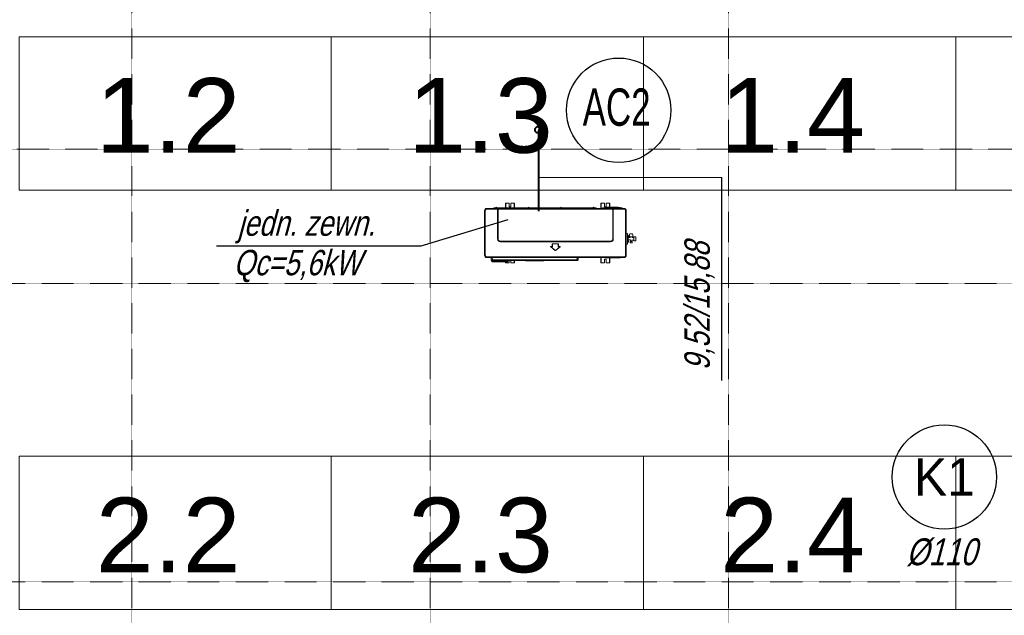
# Model space of a CAD drawing. Header units: millimetres. Extents: x 49908 to 79848, y -11883 to -3092.
# Tile 176 of 222: x 75925 to 76585, y -9839 to -9440. Entities that reach past the tile are written whole.
import ezdxf
from ezdxf.enums import TextEntityAlignment as Align

# ---------------------------------------------------------------- set-up
doc = ezdxf.new("R2010")
doc.units = ezdxf.units.MM
doc.linetypes.add('B$GRUBA', pattern=[0])
doc.linetypes.add('DASHDOT', pattern=[1, 0.5, -0.25, 0, -0.25])
for name, color, linetype, lineweight in [('A_CIENKA', 9, 'Continuous', 9), ('A_OSIE', 9, 'DASHDOT', 9), ('S_Klimatyzacja', 4, 'Continuous', 40)]:
    doc.layers.add(name, color=color, linetype=linetype, lineweight=lineweight)
for name, color, linetype in [('S_Opis - kanalizacja', 3, 'Continuous'), ('S_Opis - woda', 2, 'Continuous'), ('S_Opis CO', 2, 'Continuous')]:
    doc.layers.add(name, color=color, linetype=linetype)
doc.styles.add('ARIAL 1.0', font='arial.ttf')
doc.styles.add('ROMANS', font='romanpl.shx', dxfattribs={"bigfont": 'romanbigpl.shx'})

msp = doc.modelspace()

# ---------------------------------------------------------------- linework, layer by layer
at = {"layer": 'A_CIENKA'}
for points in [[(76133.99, -9554.21), (75924.69, -9554.21), (75924.69, -9451.44), (76133.99, -9451.44), (76133.99, -9554.21)], [(76343.29, -9554.21), (76133.99, -9554.21), (76133.99, -9451.44), (76343.29, -9451.44), (76343.29, -9554.21)], [(76552.59, -9554.21), (76343.29, -9554.21), (76343.29, -9451.44), (76552.59, -9451.44), (76552.59, -9554.21)], [(76761.89, -9554.21), (76552.59, -9554.21), (76552.59, -9451.44), (76761.89, -9451.44), (76761.89, -9554.21)], [(76133.99, -9835.33), (75924.69, -9835.33), (75924.69, -9732.56), (76133.99, -9732.56), (76133.99, -9835.33)], [(76343.29, -9835.33), (76133.99, -9835.33), (76133.99, -9732.56), (76343.29, -9732.56), (76343.29, -9835.33)], [(76552.59, -9835.33), (76343.29, -9835.33), (76343.29, -9732.56), (76552.59, -9732.56), (76552.59, -9835.33)], [(76761.89, -9835.33), (76552.59, -9835.33), (76552.59, -9732.56), (76761.89, -9732.56), (76761.89, -9835.33)]]:
    msp.add_lwpolyline(points, dxfattribs=at)
at = {"layer": 'A_OSIE', "ltscale": 0.3, "transparency": 33554559}
for p, q in [((76000.4, -11540.32), (76000.4, -8492.97)), ((76200.4, -11540.32), (76200.4, -8493.04)), ((76400.4, -11540.32), (76400.4, -8493.04)), ((75350.78, -9526.68), (78251.74, -9526.68)), ((78251.74, -9616.68), (75350.78, -9616.68)), ((78251.74, -9816.68), (75350.78, -9816.68))]:
    msp.add_line(p, q, dxfattribs=at)
at = {"layer": 'S_Klimatyzacja'}
msp.add_line((76272.87, -9513.81), (76272.87, -9568.33), dxfattribs=at)
at = {"layer": 'S_Klimatyzacja', "color": 3, "linetype": 'Continuous', "lineweight": 20}
for p, q in [((76250.76, -9562.97), (76250.92, -9562.97)), ((76250.76, -9562.97), (76250.76, -9562.97)), ((76250.76, -9563.05), (76250.76, -9562.97)), ((76250.82, -9562.97), (76250.76, -9562.97)), ((76250.76, -9563.24), (76250.76, -9563.05)), ((76250.92, -9563.24), (76250.76, -9563.24)), ((76250.76, -9566.12), (76250.76, -9563.24)), ((76250.96, -9562.97), (76250.82, -9562.97)), ((76250.92, -9562.97), (76250.92, -9562.97)), ((76250.92, -9562.97), (76250.92, -9563.05)), ((76250.92, -9562.97), (76250.93, -9562.97)), ((76250.92, -9563.05), (76250.92, -9563.24)), ((76250.92, -9566.12), (76250.92, -9563.24)), ((76250.93, -9562.97), (76250.96, -9562.97)), ((76252.86, -9562.97), (76250.96, -9562.97)), ((76252.86, -9562.97), (76250.96, -9562.97)), ((76250.96, -9562.97), (76250.96, -9566.12)), ((76252.86, -9562.97), (76252.86, -9562.97)), ((76252.86, -9562.97), (76253.07, -9563.06)), ((76253.07, -9563.06), (76252.86, -9562.97)), ((76253.07, -9563.06), (76253.16, -9563.27)), ((76253.16, -9563.27), (76253.07, -9563.06)), ((76253.16, -9564.97), (76253.16, -9563.27)), ((76253.16, -9563.27), (76253.16, -9563.27)), ((76254.36, -9563.27), (76254.45, -9563.06)), ((76254.45, -9563.06), (76254.36, -9563.27)), ((76254.36, -9563.27), (76254.36, -9564.97)), ((76254.36, -9563.27), (76254.36, -9563.27)), ((76254.45, -9563.06), (76254.66, -9562.97)), ((76254.66, -9562.97), (76254.45, -9563.06)), ((76256.56, -9562.97), (76254.66, -9562.97)), ((76254.66, -9562.97), (76254.66, -9562.97)), ((76256.56, -9562.97), (76254.66, -9562.97)), ((76256.56, -9566.12), (76256.56, -9562.97)), ((76256.56, -9562.97), (76256.59, -9562.97)), ((76256.7, -9562.97), (76256.56, -9562.97)), ((76256.59, -9562.97), (76256.6, -9562.97)), ((76256.6, -9562.97), (76256.76, -9562.97)), ((76256.6, -9562.97), (76256.6, -9562.97)), ((76256.6, -9563.05), (76256.6, -9562.97)), ((76256.6, -9563.24), (76256.6, -9563.05)), ((76256.76, -9563.24), (76256.6, -9563.24)), ((76256.6, -9563.24), (76256.6, -9566.12)), ((76256.76, -9562.97), (76256.7, -9562.97)), ((76256.76, -9562.97), (76256.76, -9562.97)), ((76256.76, -9562.97), (76256.76, -9563.05)), ((76256.76, -9563.05), (76256.76, -9563.24)), ((76256.76, -9563.24), (76256.76, -9566.12)), ((76314.76, -9562.97), (76314.92, -9562.97)), ((76314.76, -9562.97), (76314.76, -9562.97)), ((76314.76, -9563.05), (76314.76, -9562.97)), ((76314.82, -9562.97), (76314.76, -9562.97)), ((76314.76, -9563.24), (76314.76, -9563.05)), ((76314.92, -9563.24), (76314.76, -9563.24)), ((76314.76, -9566.45), (76314.76, -9563.24)), ((76314.96, -9562.97), (76314.82, -9562.97)), ((76314.92, -9562.97), (76314.92, -9562.97)), ((76314.92, -9562.97), (76314.92, -9563.05)), ((76314.92, -9562.97), (76314.94, -9562.97)), ((76314.92, -9563.05), (76314.92, -9563.24)), ((76314.92, -9566.45), (76314.92, -9563.24)), ((76314.94, -9562.97), (76314.96, -9562.97)), ((76316.86, -9562.97), (76314.96, -9562.97)), ((76316.86, -9562.97), (76314.96, -9562.97)), ((76314.96, -9562.97), (76314.96, -9566.45)), ((76316.86, -9562.97), (76316.86, -9562.97)), ((76316.86, -9562.97), (76317.08, -9563.06)), ((76317.08, -9563.06), (76316.86, -9562.97)), ((76317.08, -9563.06), (76317.16, -9563.27)), ((76317.16, -9563.27), (76317.08, -9563.06)), ((76317.16, -9563.27), (76317.16, -9563.27)), ((76317.16, -9564.97), (76317.16, -9563.27)), ((76318.36, -9563.27), (76318.45, -9563.06)), ((76318.45, -9563.06), (76318.36, -9563.27)), ((76318.36, -9563.27), (76318.36, -9563.27)), ((76318.36, -9563.27), (76318.36, -9564.97)), ((76318.45, -9563.06), (76318.66, -9562.97)), ((76318.66, -9562.97), (76318.45, -9563.06)), ((76320.56, -9562.97), (76318.66, -9562.97)), ((76318.66, -9562.97), (76318.66, -9562.97)), ((76320.56, -9562.97), (76318.66, -9562.97)), ((76320.56, -9565.65), (76320.56, -9562.97)), ((76320.56, -9562.97), (76320.59, -9562.97)), ((76320.71, -9562.97), (76320.56, -9562.97)), ((76320.59, -9562.97), (76320.6, -9562.97)), ((76320.6, -9562.97), (76320.76, -9562.97)), ((76320.6, -9562.97), (76320.6, -9562.97)), ((76320.6, -9563.05), (76320.6, -9562.97)), ((76320.6, -9563.24), (76320.6, -9563.05)), ((76320.76, -9563.24), (76320.6, -9563.24)), ((76320.6, -9563.24), (76320.6, -9565.65)), ((76320.76, -9562.97), (76320.71, -9562.97)), ((76320.76, -9562.97), (76320.76, -9562.97)), ((76320.76, -9562.97), (76320.76, -9563.05)), ((76320.76, -9563.05), (76320.76, -9563.24)), ((76320.76, -9563.24), (76320.76, -9565.65)), ((76236.78, -9597.95), (76236.78, -9567.95)), ((76236.84, -9567.95), (76236.78, -9567.95)), ((76237.03, -9567.95), (76236.84, -9567.95)), ((76237.28, -9567.95), (76237.03, -9567.95)), ((76237.28, -9567.95), (76237.28, -9597.95)), ((76238.28, -9566.45), (76245.48, -9566.45)), ((76238.28, -9566.45), (76238.28, -9566.51)), ((76238.28, -9566.51), (76238.28, -9566.7)), ((76238.28, -9566.7), (76238.28, -9566.95)), ((76245.48, -9566.95), (76238.28, -9566.95)), ((76242.87, -9566.34), (76242.82, -9566.44)), ((76242.93, -9566.27), (76242.87, -9566.34)), ((76243, -9566.21), (76242.93, -9566.27)), ((76243.09, -9566.16), (76243, -9566.21)), ((76243.17, -9566.13), (76243.09, -9566.16)), ((76243.23, -9566.12), (76243.17, -9566.13)), ((76243.19, -9566.45), (76243.25, -9566.42)), ((76243.29, -9566.12), (76243.23, -9566.12)), ((76243.25, -9566.42), (76243.27, -9566.42)), ((76243.27, -9566.42), (76243.29, -9566.42)), ((76244.47, -9566.12), (76243.29, -9566.12)), ((76243.29, -9566.19), (76243.29, -9566.12)), ((76243.29, -9566.34), (76243.29, -9566.19)), ((76243.29, -9566.42), (76243.29, -9566.34)), ((76243.29, -9566.42), (76244.47, -9566.42)), ((76243.29, -9566.43), (76243.29, -9566.42)), ((76243.29, -9566.45), (76243.29, -9566.43)), ((76244.42, -9566.43), (76244.42, -9566.42)), ((76244.42, -9566.45), (76244.42, -9566.43)), ((76244.47, -9565.92), (76244.47, -9566.02)), ((76244.47, -9566.02), (76244.47, -9566.27)), ((76244.53, -9566.26), (76244.47, -9566.27)), ((76244.47, -9566.27), (76244.47, -9566.45)), ((76244.67, -9566.26), (76244.53, -9566.26)), ((76244.81, -9566.26), (76244.67, -9566.26)), ((76244.87, -9566.27), (76244.81, -9566.26)), ((76244.87, -9565.92), (76244.87, -9565.91)), ((76244.87, -9565.91), (76244.87, -9565.91)), ((76244.87, -9566.02), (76244.87, -9565.92)), ((76244.87, -9566.27), (76244.87, -9566.02)), ((76266.17, -9566.12), (76244.87, -9566.12)), ((76244.87, -9566.45), (76244.87, -9566.27)), ((76244.87, -9566.42), (76266.17, -9566.42)), ((76245.48, -9566.51), (76245.48, -9566.45)), ((76245.49, -9566.45), (76245.48, -9566.45)), ((76245.48, -9566.45), (76245.48, -9566.45)), ((76245.48, -9566.45), (76245.48, -9566.45)), ((76245.48, -9566.45), (76245.48, -9566.45)), ((76245.48, -9566.45), (76245.48, -9566.45)), ((76245.48, -9566.45), (76245.48, -9566.45)), ((76245.48, -9566.45), (76245.57, -9566.45)), ((76245.48, -9566.7), (76245.48, -9566.51)), ((76245.48, -9566.95), (76245.48, -9566.7)), ((76245.48, -9586.95), (76245.48, -9566.95)), ((76245.48, -9566.95), (76245.66, -9566.95)), ((76245.5, -9566.45), (76245.49, -9566.45)), ((76245.52, -9566.45), (76245.5, -9566.45)), ((76245.57, -9566.46), (76245.52, -9566.45)), ((76245.57, -9566.45), (76245.67, -9566.45)), ((76245.62, -9566.47), (76245.57, -9566.46)), ((76245.62, -9566.47), (76245.64, -9566.45)), ((76245.69, -9566.52), (76245.62, -9566.47)), ((76245.64, -9566.45), (76245.67, -9566.45)), ((76245.66, -9566.95), (76245.77, -9566.95)), ((76245.67, -9566.45), (76322.89, -9566.45)), ((76245.67, -9566.45), (76245.76, -9566.48)), ((76245.73, -9566.62), (76245.69, -9566.52)), ((76245.75, -9566.77), (76245.73, -9566.62)), ((76245.77, -9566.95), (76245.75, -9566.77)), ((76245.76, -9566.48), (76245.82, -9566.57)), ((76245.77, -9566.95), (76245.8, -9566.93)), ((76245.77, -9567), (76245.77, -9566.95)), ((76245.77, -9567.05), (76245.77, -9567)), ((76245.77, -9586.95), (76245.77, -9567.05)), ((76245.77, -9567.05), (76245.8, -9567.05)), ((76245.8, -9566.93), (76245.86, -9566.93)), ((76245.8, -9567.05), (76245.87, -9567.05)), ((76245.82, -9566.57), (76245.85, -9566.73)), ((76245.85, -9566.73), (76245.86, -9566.93)), ((76245.86, -9566.93), (76245.86, -9566.99)), ((76245.86, -9566.99), (76245.87, -9567.05)), ((76245.87, -9567.05), (76245.87, -9586.95)), ((76322.69, -9567.05), (76245.87, -9567.05)), ((76253.22, -9565.23), (76253.16, -9564.97)), ((76253.16, -9564.97), (76253.22, -9565.23)), ((76253.38, -9565.44), (76253.22, -9565.23)), ((76253.22, -9565.23), (76253.38, -9565.44)), ((76253.63, -9565.56), (76253.38, -9565.44)), ((76253.38, -9565.44), (76253.63, -9565.56)), ((76253.89, -9565.56), (76253.63, -9565.56)), ((76253.63, -9565.56), (76253.89, -9565.56)), ((76254.13, -9565.44), (76253.89, -9565.56)), ((76253.89, -9565.56), (76254.13, -9565.44)), ((76254.3, -9565.23), (76254.13, -9565.44)), ((76254.13, -9565.44), (76254.3, -9565.23)), ((76254.36, -9564.97), (76254.3, -9565.23)), ((76254.3, -9565.23), (76254.36, -9564.97)), ((76266.17, -9565.92), (76266.17, -9566.02)), ((76266.17, -9566.02), (76266.17, -9566.27)), ((76266.23, -9566.26), (76266.17, -9566.27)), ((76266.17, -9566.27), (76266.17, -9566.45)), ((76266.37, -9566.26), (76266.23, -9566.26)), ((76266.51, -9566.26), (76266.37, -9566.26)), ((76266.57, -9566.27), (76266.51, -9566.26)), ((76266.57, -9566.02), (76266.57, -9565.92)), ((76266.57, -9566.27), (76266.57, -9566.02)), ((76287.87, -9566.12), (76266.57, -9566.12)), ((76266.57, -9566.45), (76266.57, -9566.27)), ((76266.57, -9566.42), (76287.87, -9566.42)), ((76287.87, -9565.92), (76287.87, -9566.02)), ((76287.87, -9566.02), (76287.87, -9566.27)), ((76287.93, -9566.26), (76287.87, -9566.27)), ((76287.87, -9566.27), (76287.87, -9566.45)), ((76288.07, -9566.26), (76287.93, -9566.26)), ((76288.21, -9566.26), (76288.07, -9566.26)), ((76288.27, -9566.27), (76288.21, -9566.26)), ((76288.27, -9566.02), (76288.27, -9565.92)), ((76288.27, -9566.27), (76288.27, -9566.02)), ((76309.57, -9566.12), (76288.27, -9566.12)), ((76288.27, -9566.45), (76288.27, -9566.27)), ((76288.27, -9566.42), (76309.57, -9566.42)), ((76309.63, -9565.78), (76309.57, -9565.92)), ((76309.58, -9565.88), (76309.57, -9565.91)), ((76309.57, -9565.91), (76309.57, -9565.94)), ((76309.57, -9565.92), (76309.57, -9565.92)), ((76309.57, -9565.94), (76309.57, -9565.97)), ((76309.57, -9565.97), (76309.57, -9566)), ((76309.57, -9566), (76309.57, -9566.03)), ((76309.57, -9566.03), (76309.57, -9566.07)), ((76309.57, -9566.07), (76309.57, -9566.12)), ((76309.57, -9566.12), (76309.57, -9566.16)), ((76309.57, -9566.16), (76309.57, -9566.21)), ((76309.57, -9566.21), (76309.57, -9566.27)), ((76309.63, -9566.26), (76309.57, -9566.27)), ((76309.57, -9566.27), (76309.57, -9566.45)), ((76309.59, -9565.85), (76309.58, -9565.88)), ((76309.61, -9565.82), (76309.59, -9565.85)), ((76309.63, -9565.79), (76309.61, -9565.82)), ((76309.77, -9565.72), (76309.63, -9565.78)), ((76309.66, -9565.77), (76309.63, -9565.79)), ((76309.77, -9566.26), (76309.63, -9566.26)), ((76309.7, -9565.75), (76309.66, -9565.77)), ((76309.73, -9565.74), (76309.7, -9565.75)), ((76309.75, -9565.74), (76309.73, -9565.74)), ((76309.77, -9565.74), (76309.75, -9565.74)), ((76309.91, -9565.77), (76309.77, -9565.72)), ((76309.79, -9565.74), (76309.77, -9565.74)), ((76309.91, -9566.26), (76309.77, -9566.26)), ((76309.81, -9565.75), (76309.79, -9565.74)), ((76309.83, -9565.75), (76309.81, -9565.75)), ((76309.85, -9565.76), (76309.83, -9565.75)), ((76309.87, -9565.77), (76309.85, -9565.76)), ((76309.89, -9565.78), (76309.87, -9565.77)), ((76309.91, -9565.8), (76309.89, -9565.78)), ((76309.97, -9565.91), (76309.91, -9565.77)), ((76309.92, -9565.81), (76309.91, -9565.8)), ((76309.97, -9566.27), (76309.91, -9566.26)), ((76309.94, -9565.83), (76309.92, -9565.81)), ((76309.95, -9565.85), (76309.94, -9565.83)), ((76309.96, -9565.87), (76309.95, -9565.85)), ((76309.97, -9565.9), (76309.96, -9565.87)), ((76309.97, -9565.92), (76309.97, -9565.9)), ((76309.97, -9565.92), (76309.97, -9565.92)), ((76309.97, -9565.94), (76309.97, -9565.92)), ((76309.97, -9565.97), (76309.97, -9565.94)), ((76309.97, -9566), (76309.97, -9565.97)), ((76309.97, -9566.03), (76309.97, -9566)), ((76309.97, -9566.07), (76309.97, -9566.03)), ((76309.97, -9566.12), (76309.97, -9566.07)), ((76311.27, -9566.12), (76309.97, -9566.12)), ((76309.97, -9566.16), (76309.97, -9566.12)), ((76309.97, -9566.21), (76309.97, -9566.16)), ((76309.97, -9566.27), (76309.97, -9566.21)), ((76309.97, -9566.45), (76309.97, -9566.27)), ((76309.97, -9566.42), (76311.27, -9566.42)), ((76310.13, -9566.43), (76310.13, -9566.42)), ((76310.13, -9566.45), (76310.13, -9566.43)), ((76311.27, -9566.19), (76311.27, -9566.12)), ((76311.32, -9566.12), (76311.27, -9566.12)), ((76311.27, -9566.34), (76311.27, -9566.19)), ((76311.27, -9566.42), (76311.27, -9566.34)), ((76311.27, -9566.43), (76311.27, -9566.42)), ((76311.27, -9566.42), (76311.29, -9566.42)), ((76311.27, -9566.45), (76311.27, -9566.43)), ((76311.29, -9566.42), (76311.31, -9566.42)), ((76311.31, -9566.42), (76311.37, -9566.45)), ((76311.37, -9566.13), (76311.32, -9566.12)), ((76311.46, -9566.16), (76311.37, -9566.13)), ((76311.54, -9566.2), (76311.46, -9566.16)), ((76311.62, -9566.26), (76311.54, -9566.2)), ((76311.68, -9566.33), (76311.62, -9566.26)), ((76311.73, -9566.44), (76311.68, -9566.33)), ((76315.74, -9566.19), (76315.49, -9566.43)), ((76315.49, -9566.43), (76315.54, -9566.43)), ((76315.54, -9566.43), (76315.69, -9566.43)), ((76315.69, -9566.43), (76315.93, -9566.43)), ((76315.8, -9566.19), (76315.74, -9566.19)), ((76315.98, -9566.19), (76315.8, -9566.19)), ((76315.83, -9566.15), (76315.89, -9566.15)), ((76315.89, -9566.15), (76316.05, -9566.15)), ((76315.93, -9566.43), (76316.24, -9566.43)), ((76316.25, -9566.19), (76315.98, -9566.19)), ((76316.05, -9566.15), (76316.3, -9566.15)), ((76316.24, -9566.43), (76316.59, -9566.43)), ((76316.6, -9566.19), (76316.25, -9566.19)), ((76316.3, -9566.15), (76316.62, -9566.15)), ((76316.59, -9566.43), (76316.98, -9566.43)), ((76316.98, -9566.19), (76316.6, -9566.19)), ((76316.62, -9566.15), (76316.98, -9566.15)), ((76316.98, -9566.15), (76327.78, -9566.15)), ((76316.98, -9566.16), (76316.98, -9566.15)), ((76316.98, -9566.19), (76316.98, -9566.16)), ((76316.98, -9566.19), (76316.98, -9566.43)), ((76327.78, -9566.19), (76316.98, -9566.19)), ((76316.98, -9566.43), (76322.88, -9566.43)), ((76316.98, -9566.43), (76316.98, -9566.44)), ((76316.98, -9566.44), (76316.98, -9566.45)), ((76317.22, -9565.23), (76317.16, -9564.97)), ((76317.16, -9564.97), (76317.22, -9565.23)), ((76317.39, -9565.44), (76317.22, -9565.23)), ((76317.22, -9565.23), (76317.39, -9565.44)), ((76317.23, -9565.95), (76317.23, -9565.9)), ((76317.29, -9565.9), (76317.23, -9565.9)), ((76317.23, -9565.95), (76317.29, -9565.95)), ((76317.28, -9565.85), (76317.34, -9565.85)), ((76317.48, -9565.9), (76317.29, -9565.9)), ((76317.29, -9565.95), (76317.48, -9565.95)), ((76317.34, -9565.85), (76317.5, -9565.85)), ((76317.63, -9565.56), (76317.39, -9565.44)), ((76317.39, -9565.44), (76317.63, -9565.56)), ((76317.73, -9565.9), (76317.48, -9565.9)), ((76317.48, -9565.95), (76317.73, -9565.95)), ((76317.5, -9565.85), (76317.73, -9565.85)), ((76317.9, -9565.56), (76317.63, -9565.56)), ((76317.63, -9565.56), (76317.9, -9565.56)), ((76317.73, -9565.85), (76318.4, -9565.85)), ((76317.73, -9565.85), (76317.73, -9565.86)), ((76317.73, -9565.86), (76317.73, -9565.9)), ((76317.73, -9565.9), (76317.73, -9565.95)), ((76318.39, -9565.9), (76317.73, -9565.9)), ((76317.73, -9565.95), (76318.38, -9565.95)), ((76317.73, -9565.95), (76317.73, -9566.09)), ((76317.73, -9566.09), (76317.73, -9566.15)), ((76318.14, -9565.44), (76317.9, -9565.56)), ((76317.9, -9565.56), (76318.14, -9565.44)), ((76318.31, -9565.23), (76318.14, -9565.44)), ((76318.14, -9565.44), (76318.31, -9565.23)), ((76318.36, -9564.97), (76318.31, -9565.23)), ((76318.31, -9565.23), (76318.36, -9564.97)), ((76318.38, -9565.98), (76318.42, -9565.82)), ((76318.38, -9566.1), (76318.38, -9565.98)), ((76318.38, -9566.1), (76318.4, -9566.11)), ((76318.4, -9566.11), (76318.47, -9566.13)), ((76318.42, -9565.82), (76318.53, -9565.69)), ((76318.47, -9566.13), (76318.56, -9566.14)), ((76318.53, -9565.69), (76318.68, -9565.65)), ((76318.56, -9566.14), (76318.68, -9566.14)), ((76318.68, -9565.65), (76318.68, -9566.14)), ((76318.68, -9565.65), (76326.08, -9565.65)), ((76318.68, -9566.14), (76326.08, -9566.14)), ((76318.68, -9566.14), (76318.68, -9566.15)), ((76318.68, -9566.15), (76318.68, -9566.15)), ((76322.69, -9566.93), (76322.71, -9566.73)), ((76322.75, -9566.93), (76322.69, -9566.93)), ((76322.69, -9566.99), (76322.69, -9566.93)), ((76322.69, -9567.05), (76322.69, -9566.99)), ((76322.69, -9586.95), (76322.69, -9567.05)), ((76322.75, -9567.05), (76322.69, -9567.05)), ((76322.71, -9566.73), (76322.74, -9566.57)), ((76322.74, -9566.57), (76322.79, -9566.48)), ((76322.79, -9566.95), (76322.75, -9566.93)), ((76322.79, -9567.05), (76322.75, -9567.05)), ((76322.79, -9566.48), (76322.89, -9566.45)), ((76322.8, -9566.77), (76322.79, -9566.95)), ((76322.9, -9566.95), (76322.79, -9566.95)), ((76322.79, -9566.95), (76322.79, -9567)), ((76322.79, -9567), (76322.79, -9567.05)), ((76322.79, -9567.05), (76322.79, -9586.95)), ((76322.82, -9566.62), (76322.8, -9566.77)), ((76322.87, -9566.52), (76322.82, -9566.62)), ((76322.94, -9566.47), (76322.87, -9566.52)), ((76322.91, -9566.45), (76322.89, -9566.45)), ((76322.89, -9566.45), (76322.98, -9566.45)), ((76323.08, -9566.95), (76322.9, -9566.95)), ((76322.94, -9566.47), (76322.91, -9566.45)), ((76322.99, -9566.46), (76322.94, -9566.47)), ((76322.98, -9566.45), (76323.08, -9566.45)), ((76323.04, -9566.45), (76322.99, -9566.46)), ((76323.05, -9566.45), (76323.04, -9566.45)), ((76323.07, -9566.45), (76323.05, -9566.45)), ((76323.08, -9566.45), (76323.07, -9566.45)), ((76323.07, -9566.45), (76323.07, -9566.45)), ((76323.08, -9566.43), (76327.78, -9566.43)), ((76323.08, -9566.45), (76330.28, -9566.45)), ((76323.08, -9566.45), (76323.08, -9566.51)), ((76323.08, -9566.45), (76323.08, -9566.45)), ((76323.08, -9566.45), (76323.08, -9566.45)), ((76323.08, -9566.45), (76323.08, -9566.45)), ((76323.08, -9566.45), (76323.08, -9566.45)), ((76323.08, -9566.51), (76323.08, -9566.7)), ((76323.08, -9566.7), (76323.08, -9566.95)), ((76323.08, -9566.95), (76323.08, -9586.95)), ((76330.28, -9566.95), (76323.08, -9566.95)), ((76326.08, -9566.14), (76326.08, -9565.65)), ((76326.08, -9565.65), (76326.23, -9565.69)), ((76326.08, -9566.14), (76326.08, -9566.15)), ((76326.08, -9566.14), (76326.19, -9566.14)), ((76326.08, -9566.15), (76326.08, -9566.15)), ((76326.19, -9566.14), (76326.29, -9566.13)), ((76326.23, -9565.69), (76326.34, -9565.82)), ((76326.29, -9566.13), (76326.35, -9566.11)), ((76326.34, -9565.82), (76326.38, -9565.98)), ((76326.35, -9565.85), (76327.13, -9565.85)), ((76326.35, -9566.11), (76326.38, -9566.1)), ((76327.13, -9565.9), (76326.37, -9565.9)), ((76326.38, -9565.95), (76327.13, -9565.95)), ((76326.38, -9565.98), (76326.38, -9566.1)), ((76327.13, -9565.85), (76327.35, -9565.85)), ((76327.13, -9565.85), (76327.13, -9565.86)), ((76327.13, -9565.86), (76327.13, -9565.9)), ((76327.13, -9565.95), (76327.13, -9565.9)), ((76327.38, -9565.9), (76327.13, -9565.9)), ((76327.13, -9565.95), (76327.13, -9566.09)), ((76327.13, -9565.95), (76327.38, -9565.95)), ((76327.13, -9566.09), (76327.13, -9566.15)), ((76327.35, -9565.85), (76327.52, -9565.85)), ((76327.56, -9565.9), (76327.38, -9565.9)), ((76327.38, -9565.95), (76327.56, -9565.95)), ((76327.52, -9565.85), (76327.58, -9565.85)), ((76327.63, -9565.9), (76327.56, -9565.9)), ((76327.56, -9565.95), (76327.63, -9565.95)), ((76327.63, -9565.9), (76327.63, -9565.95)), ((76327.78, -9566.16), (76327.78, -9566.15)), ((76327.78, -9566.15), (76328.13, -9566.15)), ((76327.78, -9566.19), (76327.78, -9566.16)), ((76327.78, -9566.19), (76327.78, -9566.43)), ((76328.16, -9566.19), (76327.78, -9566.19)), ((76327.78, -9566.43), (76327.78, -9566.44)), ((76327.78, -9566.43), (76328.16, -9566.43)), ((76327.78, -9566.44), (76327.78, -9566.45)), ((76328.13, -9566.15), (76328.45, -9566.15)), ((76328.51, -9566.19), (76328.16, -9566.19)), ((76328.16, -9566.43), (76328.52, -9566.43)), ((76328.45, -9566.15), (76328.71, -9566.15)), ((76328.78, -9566.19), (76328.51, -9566.19)), ((76328.52, -9566.43), (76328.83, -9566.43)), ((76328.71, -9566.15), (76328.87, -9566.15)), ((76328.96, -9566.19), (76328.78, -9566.19)), ((76328.83, -9566.43), (76329.06, -9566.43)), ((76328.87, -9566.15), (76328.92, -9566.15)), ((76329.02, -9566.19), (76328.96, -9566.19)), ((76329.26, -9566.43), (76329.02, -9566.19)), ((76329.06, -9566.43), (76329.21, -9566.43)), ((76329.21, -9566.43), (76329.26, -9566.43)), ((76330.28, -9566.45), (76330.28, -9566.51)), ((76330.28, -9566.51), (76330.28, -9566.7)), ((76330.28, -9566.7), (76330.28, -9566.95)), ((76331.28, -9597.95), (76331.28, -9567.95)), ((76331.53, -9567.95), (76331.28, -9567.95)), ((76331.71, -9567.95), (76331.53, -9567.95)), ((76331.78, -9567.95), (76331.71, -9567.95)), ((76331.78, -9567.95), (76331.78, -9597.95)), ((76245.48, -9586.95), (76245.66, -9586.95)), ((76245.66, -9586.95), (76245.77, -9586.95)), ((76245.77, -9586.95), (76245.8, -9586.95)), ((76245.8, -9586.95), (76245.87, -9586.95)), ((76247.28, -9588.36), (76321.28, -9588.36)), ((76247.28, -9588.42), (76247.28, -9588.36)), ((76247.28, -9588.46), (76247.28, -9588.42)), ((76321.28, -9588.46), (76247.28, -9588.46)), ((76247.28, -9588.56), (76247.28, -9588.46)), ((76247.28, -9588.75), (76247.28, -9588.56)), ((76321.28, -9588.75), (76247.28, -9588.75)), ((76282.18, -9591.9), (76282.18, -9590.3)), ((76282.25, -9590.3), (76282.18, -9590.3)), ((76282.28, -9590.3), (76282.25, -9590.3)), ((76282.28, -9591.9), (76282.28, -9590.3)), ((76282.31, -9590.3), (76282.28, -9590.3)), ((76282.38, -9590.3), (76282.31, -9590.3)), ((76282.38, -9590.1), (76286.18, -9590.1)), ((76282.38, -9590.17), (76282.38, -9590.1)), ((76282.38, -9590.2), (76282.38, -9590.17)), ((76282.38, -9590.2), (76286.18, -9590.2)), ((76282.38, -9590.23), (76282.38, -9590.2)), ((76282.38, -9590.3), (76282.38, -9590.23)), ((76282.38, -9590.3), (76282.38, -9591.9)), ((76286.18, -9590.3), (76282.38, -9590.3)), ((76286.18, -9590.17), (76286.18, -9590.1)), ((76286.18, -9590.2), (76286.18, -9590.17)), ((76286.18, -9590.23), (76286.18, -9590.2)), ((76286.18, -9590.3), (76286.18, -9590.23)), ((76286.18, -9591.9), (76286.18, -9590.3)), ((76286.18, -9590.3), (76286.25, -9590.3)), ((76286.25, -9590.3), (76286.28, -9590.3)), ((76286.28, -9590.3), (76286.28, -9591.9)), ((76286.28, -9590.3), (76286.31, -9590.3)), ((76286.31, -9590.3), (76286.38, -9590.3)), ((76286.38, -9590.3), (76286.38, -9591.9)), ((76321.28, -9588.42), (76321.28, -9588.36)), ((76321.28, -9588.46), (76321.28, -9588.42)), ((76321.28, -9588.56), (76321.28, -9588.46)), ((76321.28, -9588.75), (76321.28, -9588.56)), ((76322.75, -9586.95), (76322.69, -9586.95)), ((76322.79, -9586.95), (76322.75, -9586.95)), ((76322.89, -9586.95), (76322.79, -9586.95)), ((76323.08, -9586.95), (76322.89, -9586.95)), ((76281.13, -9592.25), (76281.18, -9592.2)), ((76284.15, -9594.72), (76281.13, -9592.25)), ((76281.18, -9592.2), (76281.19, -9592.17)), ((76281.19, -9592.17), (76281.21, -9592.15)), ((76284.21, -9594.65), (76281.19, -9592.17)), ((76281.21, -9592.15), (76281.26, -9592.1)), ((76281.26, -9591.9), (76282.18, -9591.9)), ((76281.26, -9591.97), (76281.26, -9591.9)), ((76281.26, -9592), (76281.26, -9591.97)), ((76281.26, -9592), (76282.18, -9592)), ((76281.26, -9592.03), (76281.26, -9592)), ((76281.26, -9592.1), (76281.26, -9592.03)), ((76281.26, -9592.1), (76284.28, -9594.57)), ((76282.18, -9592.1), (76281.26, -9592.1)), ((76282.25, -9591.9), (76282.18, -9591.9)), ((76282.18, -9591.97), (76282.18, -9591.9)), ((76282.18, -9592), (76282.18, -9591.97)), ((76282.18, -9592.03), (76282.18, -9592)), ((76282.18, -9592.1), (76282.18, -9592.03)), ((76282.28, -9591.9), (76282.25, -9591.9)), ((76282.31, -9591.9), (76282.28, -9591.9)), ((76282.38, -9591.9), (76282.31, -9591.9)), ((76284.15, -9594.72), (76284.2, -9594.67)), ((76284.2, -9594.67), (76284.21, -9594.65)), ((76284.21, -9594.65), (76284.23, -9594.62)), ((76284.23, -9594.62), (76284.28, -9594.57)), ((76284.28, -9594.57), (76287.3, -9592.1)), ((76284.32, -9594.62), (76284.28, -9594.57)), ((76284.34, -9594.65), (76284.32, -9594.62)), ((76287.36, -9592.17), (76284.34, -9594.65)), ((76284.36, -9594.67), (76284.34, -9594.65)), ((76284.4, -9594.72), (76284.36, -9594.67)), ((76287.42, -9592.25), (76284.4, -9594.72)), ((76286.25, -9591.9), (76286.18, -9591.9)), ((76286.28, -9591.9), (76286.25, -9591.9)), ((76286.31, -9591.9), (76286.28, -9591.9)), ((76286.38, -9591.9), (76286.31, -9591.9)), ((76286.38, -9591.9), (76287.3, -9591.9)), ((76286.38, -9591.9), (76286.38, -9591.97)), ((76286.38, -9591.97), (76286.38, -9592)), ((76286.38, -9592), (76287.3, -9592)), ((76286.38, -9592), (76286.38, -9592.03)), ((76286.38, -9592.03), (76286.38, -9592.1)), ((76287.3, -9592.1), (76286.38, -9592.1)), ((76287.3, -9591.9), (76287.3, -9591.97)), ((76287.3, -9591.97), (76287.3, -9592)), ((76287.3, -9592), (76287.3, -9592.03)), ((76287.3, -9592.03), (76287.3, -9592.1)), ((76287.34, -9592.15), (76287.3, -9592.1)), ((76287.36, -9592.17), (76287.34, -9592.15)), ((76287.38, -9592.2), (76287.36, -9592.17)), ((76287.42, -9592.25), (76287.38, -9592.2)), ((76236.84, -9597.95), (76236.78, -9597.95)), ((76237.03, -9597.95), (76236.84, -9597.95)), ((76237.28, -9597.95), (76237.03, -9597.95)), ((76238.28, -9598.95), (76330.28, -9598.95)), ((76238.28, -9598.95), (76238.28, -9599.2)), ((76238.28, -9599.2), (76238.28, -9599.38)), ((76238.28, -9599.38), (76238.28, -9599.45)), ((76330.28, -9599.45), (76238.28, -9599.45)), ((76241.23, -9601.01), (76241.09, -9599.45)), ((76241.22, -9600.97), (76241.23, -9601.06)), ((76241.23, -9601.01), (76241.29, -9601.02)), ((76241.23, -9601.06), (76241.26, -9601.14)), ((76241.26, -9601.14), (76241.29, -9601.21)), ((76241.29, -9601.02), (76241.46, -9601.03)), ((76241.29, -9601.21), (76241.33, -9601.27)), ((76241.33, -9601.27), (76241.37, -9601.32)), ((76241.37, -9601.32), (76241.42, -9601.36)), ((76241.42, -9601.36), (76241.46, -9601.39)), ((76241.46, -9601.03), (76241.72, -9601.02)), ((76241.46, -9601.39), (76241.5, -9601.42)), ((76241.5, -9601.42), (76241.54, -9601.43)), ((76241.54, -9601.43), (76241.58, -9601.45)), ((76241.58, -9601.45), (76241.61, -9601.45)), ((76241.58, -9601.45), (76241.58, -9601.45)), ((76241.58, -9601.45), (76241.58, -9601.45)), ((76241.61, -9601.45), (76241.64, -9601.46)), ((76241.7, -9601.46), (76241.7, -9601.46)), ((76241.7, -9601.46), (76241.7, -9601.46)), ((76241.7, -9601.46), (76241.71, -9601.46)), ((76241.7, -9601.46), (76241.71, -9601.46)), ((76241.71, -9601.46), (76241.71, -9601.46)), ((76241.71, -9601.46), (76241.71, -9601.46)), ((76241.71, -9601.46), (76241.71, -9601.47)), ((76241.71, -9601.46), (76241.71, -9601.46)), ((76241.71, -9601.46), (76241.72, -9601.46)), ((76241.71, -9601.47), (76241.71, -9601.47)), ((76241.71, -9601.47), (76241.72, -9601.47)), ((76241.72, -9601.02), (76242.02, -9601.01)), ((76241.75, -9601.47), (76241.72, -9601.46)), ((76241.72, -9601.46), (76241.77, -9601.46)), ((76241.76, -9601.47), (76241.72, -9601.47)), ((76241.72, -9601.47), (76241.72, -9601.47)), ((76241.72, -9601.47), (76241.72, -9601.47)), ((76241.72, -9601.47), (76241.73, -9601.47)), ((76241.73, -9601.47), (76241.73, -9601.48)), ((76241.73, -9601.48), (76241.74, -9601.48)), ((76241.74, -9601.48), (76241.74, -9601.49)), ((76241.74, -9601.49), (76241.75, -9601.5)), ((76241.75, -9601.51), (76241.75, -9601.47)), ((76241.77, -9601.49), (76241.75, -9601.47)), ((76241.77, -9601.49), (76241.75, -9601.5)), ((76241.75, -9601.5), (76241.75, -9601.51)), ((76241.75, -9601.5), (76241.75, -9601.51)), ((76241.75, -9602.06), (76241.75, -9601.51)), ((76241.75, -9601.51), (76241.75, -9601.51)), ((76241.75, -9601.51), (76241.75, -9601.51)), ((76241.75, -9602.06), (76241.81, -9602.19)), ((76241.75, -9602.06), (76241.81, -9602.2)), ((76241.75, -9602.06), (76241.75, -9602.06)), ((76241.75, -9602.06), (76241.75, -9602.06)), ((76241.87, -9601.47), (76241.76, -9601.47)), ((76241.77, -9601.46), (76241.84, -9601.47)), ((76241.81, -9601.48), (76241.77, -9601.49)), ((76241.86, -9601.47), (76241.81, -9601.48)), ((76241.81, -9602.19), (76241.95, -9602.24)), ((76241.81, -9602.2), (76241.95, -9602.26)), ((76241.84, -9601.47), (76241.9, -9601.47)), ((76241.86, -9601.47), (76241.91, -9601.48)), ((76241.86, -9601.47), (76241.86, -9601.47)), ((76241.86, -9601.47), (76241.86, -9601.47)), ((76242.02, -9601.47), (76241.87, -9601.47)), ((76241.89, -9599.45), (76242.02, -9601.01)), ((76241.9, -9601.47), (76241.95, -9601.47)), ((76241.91, -9601.48), (76241.95, -9601.49)), ((76241.95, -9601.47), (76241.95, -9601.48)), ((76241.95, -9601.48), (76241.95, -9601.49)), ((76252.1, -9601.49), (76241.95, -9601.49)), ((76241.95, -9601.49), (76241.95, -9602.24)), ((76241.95, -9602.24), (76252.1, -9602.24)), ((76241.95, -9602.24), (76241.95, -9602.26)), ((76252.1, -9602.26), (76241.95, -9602.26)), ((76241.95, -9602.26), (76241.95, -9602.26)), ((76242.02, -9601.01), (76298.67, -9601.01)), ((76242.02, -9601.01), (76242.02, -9601.24)), ((76242.02, -9601.24), (76242.02, -9601.41)), ((76242.02, -9601.41), (76242.02, -9601.47)), ((76298.67, -9601.47), (76242.02, -9601.47)), ((76250.76, -9602.71), (76250.76, -9602.26)), ((76250.76, -9602.71), (76250.92, -9602.71)), ((76250.76, -9602.9), (76250.76, -9602.71)), ((76250.76, -9602.97), (76250.76, -9602.9)), ((76250.92, -9602.97), (76250.76, -9602.97)), ((76250.92, -9602.71), (76250.92, -9602.26)), ((76250.92, -9602.71), (76250.92, -9602.9)), ((76250.92, -9602.9), (76250.92, -9602.97)), ((76250.93, -9602.97), (76250.92, -9602.97)), ((76250.96, -9602.97), (76250.93, -9602.97)), ((76250.96, -9602.26), (76250.96, -9602.97)), ((76252.86, -9602.97), (76250.96, -9602.97)), ((76252.15, -9601.48), (76252.1, -9601.49)), ((76252.1, -9602.24), (76252.1, -9601.49)), ((76252.24, -9602.19), (76252.1, -9602.24)), ((76252.1, -9602.26), (76252.24, -9602.2)), ((76252.1, -9602.26), (76252.1, -9602.24)), ((76252.1, -9602.26), (76252.1, -9602.26)), ((76252.19, -9601.47), (76252.15, -9601.48)), ((76252.3, -9602.06), (76252.24, -9602.19)), ((76252.24, -9602.2), (76252.3, -9602.06)), ((76252.3, -9601.47), (76252.3, -9602.06)), ((76252.3, -9602.06), (76252.3, -9602.06)), ((76252.3, -9602.06), (76252.3, -9602.06)), ((76252.86, -9602.97), (76253.07, -9602.89)), ((76253.07, -9602.89), (76253.16, -9602.67)), ((76253.16, -9601.47), (76253.16, -9602.67)), ((76254.36, -9602.67), (76254.36, -9601.47)), ((76254.36, -9602.67), (76254.45, -9602.89)), ((76254.45, -9602.89), (76254.66, -9602.97)), ((76256.56, -9602.97), (76254.66, -9602.97)), ((76256.56, -9602.97), (76256.56, -9601.47)), ((76256.59, -9602.97), (76256.56, -9602.97)), ((76256.6, -9602.97), (76256.59, -9602.97)), ((76256.6, -9601.47), (76256.6, -9602.71)), ((76256.6, -9602.71), (76256.76, -9602.71)), ((76256.6, -9602.9), (76256.6, -9602.71)), ((76256.6, -9602.97), (76256.6, -9602.9)), ((76256.76, -9602.97), (76256.6, -9602.97)), ((76256.76, -9601.47), (76256.76, -9602.71)), ((76256.76, -9602.71), (76256.76, -9602.9)), ((76256.76, -9602.9), (76256.76, -9602.97)), ((76264.16, -9601.47), (76264.5, -9601.63)), ((76264.53, -9601.63), (76264.5, -9601.63)), ((76264.6, -9601.63), (76264.53, -9601.63)), ((76264.6, -9601.63), (76264.6, -9601.47)), ((76276.1, -9601.63), (76264.6, -9601.63)), ((76276.1, -9601.63), (76276.1, -9601.47)), ((76276.17, -9601.63), (76276.1, -9601.63)), ((76276.2, -9601.63), (76276.17, -9601.63)), ((76276.2, -9601.63), (76276.53, -9601.47)), ((76298.58, -9601.46), (76298.55, -9601.46)), ((76298.6, -9601.46), (76298.58, -9601.46)), ((76298.63, -9601.46), (76298.6, -9601.46)), ((76298.65, -9601.46), (76298.63, -9601.46)), ((76298.7, -9601.46), (76298.65, -9601.46)), ((76298.67, -9601.01), (76298.81, -9599.45)), ((76298.67, -9601.01), (76298.67, -9601.24)), ((76298.67, -9601.01), (76298.98, -9601.02)), ((76298.67, -9601.24), (76298.67, -9601.41)), ((76298.67, -9601.41), (76298.67, -9601.47)), ((76298.82, -9601.47), (76298.67, -9601.47)), ((76298.74, -9601.46), (76298.7, -9601.46)), ((76298.77, -9601.46), (76298.74, -9601.46)), ((76298.79, -9601.46), (76298.77, -9601.46)), ((76298.81, -9601.46), (76298.79, -9601.46)), ((76298.83, -9601.46), (76298.81, -9601.46)), ((76298.93, -9601.47), (76298.82, -9601.47)), ((76298.84, -9601.46), (76298.83, -9601.46)), ((76298.86, -9601.46), (76298.84, -9601.46)), ((76298.87, -9601.46), (76298.86, -9601.46)), ((76298.88, -9601.46), (76298.87, -9601.46)), ((76298.89, -9601.46), (76298.88, -9601.46)), ((76298.9, -9601.46), (76298.89, -9601.46)), ((76298.97, -9601.47), (76298.93, -9601.47)), ((76298.98, -9601.02), (76299.23, -9601.03)), ((76299.04, -9601.37), (76299.08, -9601.36)), ((76299.04, -9601.46), (76299.08, -9601.45)), ((76299.05, -9601.46), (76299.04, -9601.46)), ((76299.06, -9601.46), (76299.05, -9601.46)), ((76299.08, -9601.36), (76299.11, -9601.36)), ((76299.08, -9601.45), (76299.11, -9601.45)), ((76299.11, -9601.45), (76299.17, -9601.43)), ((76299.17, -9601.43), (76299.22, -9601.4)), ((76299.22, -9601.4), (76299.29, -9601.35)), ((76299.23, -9601.03), (76299.41, -9601.02)), ((76299.29, -9601.35), (76299.35, -9601.29)), ((76299.35, -9601.29), (76299.4, -9601.23)), ((76299.38, -9601.17), (76299.43, -9601.07)), ((76299.4, -9601.23), (76299.43, -9601.16)), ((76299.41, -9601.02), (76299.47, -9601.01)), ((76299.43, -9601.16), (76299.46, -9601.06)), ((76299.43, -9601.07), (76299.44, -9601.06)), ((76299.46, -9601.06), (76299.47, -9600.97)), ((76299.61, -9599.45), (76299.47, -9601.01)), ((76314.76, -9602.71), (76314.76, -9599.45)), ((76314.76, -9602.71), (76314.92, -9602.71)), ((76314.76, -9602.9), (76314.76, -9602.71)), ((76314.76, -9602.97), (76314.76, -9602.9)), ((76314.92, -9602.97), (76314.76, -9602.97)), ((76314.92, -9602.71), (76314.92, -9599.45)), ((76314.92, -9602.71), (76314.92, -9602.9)), ((76314.92, -9602.9), (76314.92, -9602.97)), ((76314.94, -9602.97), (76314.92, -9602.97)), ((76314.96, -9602.97), (76314.94, -9602.97)), ((76314.96, -9599.45), (76314.96, -9602.97)), ((76316.86, -9602.97), (76314.96, -9602.97)), ((76316.86, -9602.97), (76317.08, -9602.89)), ((76317.08, -9602.89), (76317.16, -9602.67)), ((76317.22, -9600.71), (76317.16, -9600.97)), ((76317.16, -9600.97), (76317.16, -9602.67)), ((76317.39, -9600.5), (76317.22, -9600.71)), ((76317.63, -9600.39), (76317.39, -9600.5)), ((76317.9, -9600.39), (76317.63, -9600.39)), ((76318.14, -9600.5), (76317.9, -9600.39)), ((76318.04, -9599.48), (76318.02, -9599.45)), ((76318.04, -9599.48), (76318.1, -9599.5)), ((76318.1, -9599.5), (76318.24, -9599.5)), ((76318.31, -9600.71), (76318.14, -9600.5)), ((76318.26, -9599.55), (76318.19, -9599.55)), ((76318.24, -9599.5), (76318.42, -9599.48)), ((76318.42, -9599.55), (76318.26, -9599.55)), ((76318.36, -9600.97), (76318.31, -9600.71)), ((76318.36, -9602.67), (76318.36, -9600.97)), ((76318.36, -9602.67), (76318.45, -9602.89)), ((76318.4, -9599.45), (76318.42, -9599.48)), ((76318.42, -9599.48), (76327.27, -9599.48)), ((76318.42, -9599.53), (76318.42, -9599.48)), ((76318.42, -9599.55), (76318.42, -9599.53)), ((76327.27, -9599.55), (76318.42, -9599.55)), ((76318.45, -9602.89), (76318.66, -9602.97)), ((76320.56, -9602.97), (76318.66, -9602.97)), ((76320.56, -9602.97), (76320.56, -9599.55)), ((76320.59, -9602.97), (76320.56, -9602.97)), ((76320.6, -9602.97), (76320.59, -9602.97)), ((76320.6, -9599.55), (76320.6, -9602.71)), ((76320.6, -9602.71), (76320.76, -9602.71)), ((76320.6, -9602.9), (76320.6, -9602.71)), ((76320.6, -9602.97), (76320.6, -9602.9)), ((76320.76, -9602.97), (76320.6, -9602.97)), ((76320.76, -9599.55), (76320.76, -9602.71)), ((76320.76, -9602.71), (76320.76, -9602.9)), ((76320.76, -9602.9), (76320.76, -9602.97)), ((76327.27, -9599.48), (76327.3, -9599.45)), ((76327.27, -9599.53), (76327.27, -9599.48)), ((76327.27, -9599.48), (76327.46, -9599.5)), ((76327.27, -9599.55), (76327.27, -9599.53)), ((76327.44, -9599.55), (76327.27, -9599.55)), ((76327.5, -9599.55), (76327.44, -9599.55)), ((76327.46, -9599.5), (76327.59, -9599.5)), ((76327.59, -9599.5), (76327.66, -9599.48)), ((76327.68, -9599.45), (76327.66, -9599.48)), ((76330.28, -9598.95), (76330.28, -9599.2)), ((76330.28, -9599.2), (76330.28, -9599.38)), ((76330.28, -9599.38), (76330.28, -9599.45)), ((76331.53, -9597.95), (76331.28, -9597.95)), ((76331.71, -9597.95), (76331.53, -9597.95)), ((76331.78, -9597.95), (76331.71, -9597.95))]:
    msp.add_line(p, q, dxfattribs=at)
at = {"layer": 'S_Klimatyzacja', "color": 3, "lineweight": 20}
for p, q in [((76332.38, -9583.25), (76331.78, -9582.95)), ((76332.54, -9583.51), (76332.54, -9590.1)), ((76334, -9583.95), (76333.89, -9584.06)), ((76334.12, -9583.45), (76334, -9583.95)), ((76335.95, -9583.45), (76334.12, -9583.45)), ((76335.95, -9583.45), (76336.06, -9583.95)), ((76336.06, -9583.95), (76336.18, -9584.06)), ((76332.38, -9590.37), (76331.78, -9590.67)), ((76332.95, -9584.47), (76332.54, -9584.47)), ((76332.95, -9589.15), (76332.54, -9589.15)), ((76332.95, -9584.47), (76332.95, -9589.15)), ((76333.36, -9584.63), (76332.95, -9584.63)), ((76333.36, -9585.45), (76332.95, -9585.45)), ((76334.16, -9586.04), (76332.95, -9586.04)), ((76334.37, -9587.57), (76332.95, -9587.57)), ((76333.36, -9588.17), (76332.95, -9588.17)), ((76333.36, -9588.99), (76332.95, -9588.99)), ((76333.36, -9584.63), (76333.36, -9585.45)), ((76333.36, -9588.17), (76333.36, -9588.99)), ((76333.89, -9585.28), (76333.89, -9584.06)), ((76334.04, -9585.43), (76333.89, -9585.28)), ((76336.03, -9585.43), (76334.04, -9585.43)), ((76334.31, -9585.43), (76334.31, -9585.89)), ((76334.54, -9588.56), (76334.42, -9588.63)), ((76334.42, -9589.37), (76334.42, -9588.63)), ((76334.54, -9589.44), (76334.42, -9589.37)), ((76334.52, -9587.72), (76334.52, -9588.18)), ((76334.55, -9588.23), (76334.52, -9588.18)), ((76335.53, -9588.56), (76334.54, -9588.56)), ((76334.55, -9588.23), (76334.55, -9588.56)), ((76335.45, -9589.63), (76334.61, -9589.63)), ((76335.55, -9588.18), (76335.52, -9588.23)), ((76335.52, -9588.23), (76335.52, -9588.56)), ((76335.53, -9588.56), (76335.65, -9588.63)), ((76335.53, -9589.44), (76335.65, -9589.37)), ((76335.55, -9587.91), (76335.55, -9588.18)), ((76335.65, -9589.37), (76335.65, -9588.63)), ((76335.76, -9585.43), (76335.76, -9585.7)), ((76336.77, -9587.68), (76335.78, -9587.68)), ((76336.77, -9585.93), (76335.99, -9585.93)), ((76336.03, -9585.43), (76336.18, -9585.28)), ((76336.18, -9585.28), (76336.18, -9584.06)), ((76336.77, -9585.63), (76336.9, -9585.4)), ((76336.77, -9585.63), (76336.77, -9587.99)), ((76336.77, -9587.99), (76336.9, -9588.22)), ((76338.08, -9585.4), (76336.9, -9585.4)), ((76338.08, -9588.22), (76336.9, -9588.22)), ((76338.22, -9585.63), (76338.08, -9585.4)), ((76338.22, -9587.99), (76338.08, -9588.22)), ((76338.22, -9585.63), (76338.22, -9587.99))]:
    msp.add_line(p, q, dxfattribs=at)
at = {"layer": 'S_Klimatyzacja', "ltscale": 0.01}
msp.add_circle((76272.87, -9513.81), 2.27, dxfattribs=at)
at = {"layer": 'S_Klimatyzacja', "color": 3, "linetype": 'Continuous', "lineweight": 20}
for centre, radius, start, end in [((76238.28, -9567.95), 1.5, 90, 180), ((76238.28, -9567.95), 1, 90, 180), ((76244.67, -9565.92), 0.2, 0, 180), ((76266.37, -9565.92), 0.2, 0, 180), ((76288.07, -9565.92), 0.2, 0, 180), ((76315.46, -9566.4), 0.05, 270, 315), ((76315.83, -9566.28), 0.13, 90, 135), ((76317.03, -9565.95), 0.2, 270, 0), ((76317.28, -9565.9), 0.05, 90, 180), ((76318.33, -9566.1), 0.05, 270, 0), ((76326.43, -9566.1), 0.05, 180, 270), ((76327.58, -9565.9), 0.05, 0, 90), ((76327.83, -9565.95), 0.2, 180, 270), ((76328.92, -9566.28), 0.13, 45, 90), ((76329.3, -9566.4), 0.05, 225, 270), ((76330.28, -9567.95), 1.5, 0, 90), ((76330.28, -9567.95), 1, 0, 90), ((76247.28, -9586.95), 1.8, 180, 270), ((76247.28, -9586.95), 1.51, 180, 270), ((76247.28, -9586.95), 1.41, 180, 270), ((76282.38, -9590.3), 0.2, 90, 180), ((76282.38, -9590.3), 0.1, 90, 180), ((76286.18, -9590.3), 0.2, 0, 90), ((76286.18, -9590.3), 0.1, 0, 90), ((76321.28, -9586.95), 1.41, 270, 0), ((76321.28, -9586.95), 1.51, 270, 0), ((76321.28, -9586.95), 1.8, 270, 0), ((76281.26, -9592.1), 0.2, 90, 230.7106), ((76281.26, -9592.1), 0.1, 90, 230.7106), ((76282.18, -9591.9), 0.2, 270, 0), ((76282.18, -9591.9), 0.1, 270, 0), ((76284.28, -9594.57), 0.2, 230.7106, 309.2894), ((76284.28, -9594.57), 0.1, 230.7106, 309.2894), ((76286.38, -9591.9), 0.2, 180, 270), ((76286.38, -9591.9), 0.1, 180, 270), ((76287.3, -9592.1), 0.2, 309.2894, 90), ((76287.3, -9592.1), 0.1, 309.2894, 90), ((76238.28, -9597.95), 1.5, 180, 270), ((76238.28, -9597.95), 1, 180, 270), ((76318.19, -9599.35), 0.2, 220, 270), ((76327.5, -9599.35), 0.2, 270, 320), ((76330.28, -9597.95), 1, 270, 0), ((76330.28, -9597.95), 1.5, 270, 0)]:
    msp.add_arc(centre, radius, start, end, dxfattribs=at)
at = {"layer": 'S_Klimatyzacja', "color": 3, "lineweight": 20}
for centre, radius, start, end in [((76332.25, -9583.51), 0.292, 0, 63.43495), ((76332.25, -9590.1), 0.292, 296.56505, 0), ((76334.16, -9585.89), 0.153, 270, 0), ((76334.37, -9587.72), 0.153, 0, 90), ((76334.92, -9589.4), 0.381, 186.18128, 217.42154), ((76335.15, -9589.4), 0.381, 322.57846, 353.81872), ((76335.78, -9587.91), 0.229, 90, 180), ((76335.99, -9585.7), 0.229, 180, 270)]:
    msp.add_arc(centre, radius, start, end, dxfattribs=at)
at = {"layer": 'S_Opis - kanalizacja'}
msp.add_circle((76544.98, -9746.44, 0), 35, dxfattribs=at)
at = {"layer": 'S_Opis - woda', "linetype": 'Continuous', "lineweight": 0}
msp.add_line((76395.82, -9545.65), (76272.87, -9545.65), dxfattribs=at)
at = {"layer": 'S_Opis - woda'}
msp.add_line((76395.82, -9681.71), (76395.82, -9545.65), dxfattribs=at)
at = {"layer": 'S_Opis CO', "color": 1, "ltscale": 0.1}
msp.add_line((76194.18, -9591.47), (76252.62, -9573.96), dxfattribs=at)
at = {"layer": 'S_Opis CO', "color": 3, "ltscale": 0.1}
msp.add_line((76057.11, -9591.51), (76193.57, -9591.51), dxfattribs=at)
at = {"layer": 'S_Opis CO', "color": 3}
msp.add_circle((76326.7, -9500.69), 35, dxfattribs=at)
at = {"layer": 'S_Opis CO', "ltscale": 0.1}
msp.add_arc((76193.57, -9586.77), 4.74, 270, 277.34701, dxfattribs=at)

# ---------------------------------------------------------------- texts
at = {"layer": 'A_CIENKA', "linetype": 'B$GRUBA', "style": 'ARIAL 1.0'}
for s, p in [('1.2', (75976.13, -9529.15)), ('1.3', (76185.43, -9529.15)), ('1.4', (76394.73, -9529.15)), ('2.2', (75976.13, -9810.27)), ('2.3', (76185.43, -9810.27)), ('2.4', (76394.73, -9810.27))]:
    msp.add_text(s, height=50, dxfattribs=at).set_placement(p)
at = {"layer": 'S_Opis - kanalizacja', "style": 'ROMANS'}
msp.add_text('K1', height=25, dxfattribs=at).set_placement((76544.98, -9746.44, 0), align=Align.MIDDLE_CENTER)
at = {"layer": 'S_Opis - kanalizacja', "color": 2, "lineweight": 18, "style": 'ROMANS', "oblique": 15, "width": 0.8}
msp.add_text('%%C110', height=18, dxfattribs=at).set_placement((76519.43, -9805.56))
at = {"layer": 'S_Opis - woda', "style": 'ROMANS', "oblique": 15, "width": 0.8}
msp.add_text('9,52/15,88', height=17, rotation=90, dxfattribs=at).set_placement((76379.26, -9674.99), align=Align.MIDDLE_LEFT)
at = {"layer": 'S_Opis CO', "color": 3, "style": 'ROMANS', "width": 0.7}
msp.add_text('AC2', height=25, dxfattribs=at).set_placement((76325.31, -9498.6), align=Align.MIDDLE_CENTER)
at = {"layer": 'S_Opis CO', "lineweight": 18, "style": 'ROMANS', "oblique": 15, "width": 0.8}
for s, p in [('jedn. zewn.', (76071.25, -9584.82)), ('Qc=5,6kW', (76068.36, -9611.28))]:
    msp.add_text(s, height=17, dxfattribs=at).set_placement(p)

doc.saveas('drawing.dxf')
